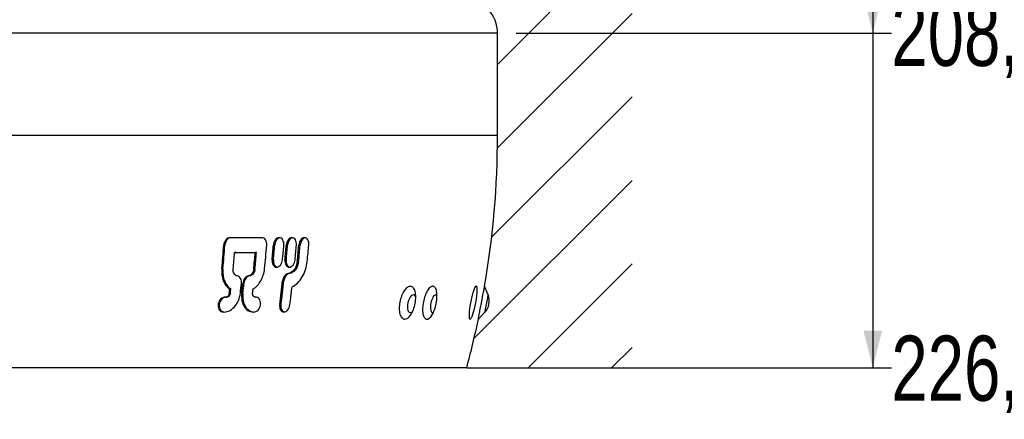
# Model space of a CAD drawing. Header units: millimetres. Extents: x 8 to 586, y 8 to 412.
# Tile 25 of 58: x 217 to 270, y 161 to 182. Entities that reach past the tile are written whole.
import ezdxf

# ---------------------------------------------------------------- set-up
doc = ezdxf.new("R2010")
doc.units = ezdxf.units.MM
for name, color, linetype in [('DETAIL', 3, 'Continuous'), ('DIMENSIONS', 2, 'Continuous'), ('HATCH', 3, 'Continuous')]:
    doc.layers.add(name, color=color, linetype=linetype)
doc.layers.add('OUTLINE', color=7, linetype='Continuous', lineweight=25)
doc.styles.add('SLDTEXTSTYLE0', font='TXT', dxfattribs={"width": 0.75})
doc.dimstyles.new('SLDDIMSTYLE1', dxfattribs={"dimtxt": 3.5, "dimasz": 2, "dimexe": 0, "dimexo": 0.0625, "dimgap": 0.875, "dimtad": 0, "dimtih": 1, "dimtoh": 1, "dimrnd": 1e-09, "dimzin": 12, "dimdsep": 46, "dimtxsty": 'SLDTEXTSTYLE0', "dimsah": 1, "dimcen": 0.09, "dimadec": 0, "dimazin": 3, "dimtfac": 1, "dimtofl": 0, "dimtmove": 0, "dimatfit": 3, "dimfxl": 0, "dimfrac": 2, "dimtolj": 1, "dimtzin": 12, "dimarcsym": 0})

# ---------------------------------------------------------------- blocks, each defined once
blk = doc.blocks.new('_D_44')
at = {"layer": 'DIMENSIONS'}
for p, q in [((262.919, 187.178), (262.919, 181.572)), ((243.754, 181.572), (263.919, 181.572))]:
    blk.add_line(p, q, dxfattribs=at)
blk.add_solid([(262.919, 181.572), (263.419, 183.572), (262.419, 183.572)], dxfattribs=at)
at = {"layer": 'DIMENSIONS', "insert": (263.919, 183.306), "char_height": 3.5, "attachment_point": 1, "style": 'SLDTEXTSTYLE0'}
blk.add_mtext('208,41', dxfattribs=at)
blk = doc.blocks.new('_D_45')
at = {"layer": 'DIMENSIONS'}
for p, q in [((262.919, 181.572), (262.919, 163.572)), ((242.097, 163.572), (263.919, 163.572))]:
    blk.add_line(p, q, dxfattribs=at)
blk.add_solid([(262.919, 163.572), (263.419, 165.572), (262.419, 165.572)], dxfattribs=at)
at = {"layer": 'DIMENSIONS', "insert": (263.919, 165.306), "char_height": 3.5, "attachment_point": 1, "style": 'SLDTEXTSTYLE0'}
blk.add_mtext('226,41', dxfattribs=at)

msp = doc.modelspace()

# ---------------------------------------------------------------- hatches: boundary and pattern name
at = {"layer": 'HATCH'}
h = msp.add_hatch(dxfattribs=at)
h.set_pattern_fill('ANSI31', color=256, style=0)
edge = h.paths.add_edge_path(flags=0)
edge.add_line((242.35365, 289.38953), (242.35365, 196.27238))
edge.add_arc((240.64115, 196.27238), 1.7125, 320.033787, 360, ccw=False)
edge.add_arc((243.26615, 194.07238), 1.7125, 140.033787, 180)
edge.add_line((241.55365, 194.07238), (241.55365, 193.87238))
edge.add_line((241.55365, 193.87238), (241.65365, 193.87238))
edge.add_line((241.65365, 193.87238), (241.65365, 190.53112))
edge.add_line((241.65365, 190.53112), (241.55365, 190.53112))
edge.add_line((241.55365, 190.53112), (241.55365, 190.27105))
edge.add_line((241.55365, 190.27105), (241.65365, 190.27105))
edge.add_line((241.65365, 190.27105), (241.65365, 189.30434))
edge.add_line((241.65365, 189.30434), (241.55366, 189.30435))
edge.add_line((241.55366, 189.30435), (241.55365, 185.51506))
edge.add_line((241.55365, 185.51506), (241.65365, 185.51506))
edge.add_line((241.65365, 185.51506), (241.65365, 184.57849))
edge.add_line((241.65365, 184.57849), (241.55365, 184.57849))
edge.add_line((241.55365, 184.57849), (241.55365, 184.57238))
edge.add_arc((244.05365, 184.57238), 2.5, 180, 223.602819)
edge.add_arc((240.90365, 181.57238), 1.85, 0, 43.602819, ccw=False)
edge.add_line((242.75365, 181.57238), (242.75365, 176.07238))
edge.add_arc((194.75365, 176.07238), 48, 350.267436, 360, ccw=False)
edge.add_line((242.06281, 167.958), (242.24622, 167.50194))
edge.add_arc((241.41122, 167.16613), 0.9, -43.521978, 21.908132, ccw=False)
edge.add_line((242.06382, 166.54636), (241.72531, 166.18992))
edge.add_arc((194.75365, 176.07238), 48, 344.905213, 348.118718, ccw=False)
edge.add_line((241.09748, 163.57238), (249.98532, 163.57238))
edge.add_line((249.98532, 163.57238), (249.98532, 389.97839))
edge.add_line((249.98532, 389.97839), (220.72865, 389.97839))
edge.add_arc((220.72865, 389.17839), 0.8, 90, 180)
edge.add_line((219.92865, 389.17839), (219.92865, 387.68388))
edge.add_line((219.92865, 387.68388), (222.07865, 362.18388))
edge.add_arc((251.97258, 364.70435), 30, 184.819422, 199.012491)
edge.add_arc((180.81037, 340.18388), 45.26828, 0, 19.012491, ccw=False)
edge.add_arc((201.07865, 340.18388), 25, 349.611142, 360, ccw=False)
edge.add_arc((261.07865, 329.18388), 36, 169.611142, 180)
edge.add_spline(control_points=[(225.07865, 329.18388), (225.07865, 328.40552), (225.30699, 326.90872), (226.06304, 325.22288), (226.81847, 324.1726), (227.65431, 323.25662), (228.27506, 322.76178), (229.4553, 322.0022), (230.34803, 321.37204), (231.16341, 320.733), (231.38184, 320.55694)], knot_values=[0, 0, 0, 0, 0.037975, 0.07595, 0.10073333, 0.113925, 0.1519, 0.1519, 0.2084625, 0.2298468, 0.2298468, 0.2298468, 0.2298468], weights=[1, 1, 1, 1, 1, 1, 1, 1, 1, 1, 1], degree=3, periodic=0)
edge.add_line((231.38184, 320.55694), (231.56646, 320.6649))
edge.add_spline(control_points=[(231.56646, 320.6649), (231.9209, 320.37777), (232.26898, 320.08262), (232.61035, 319.78007)], knot_values=[0.00017341, 0.00017341, 0.00017341, 0.00017341, 0.00154169, 0.00154169, 0.00154169, 0.00154169], weights=[1, 1, 1, 1], degree=3, periodic=0)
edge.add_line((232.61035, 319.78007), (232.42862, 319.6738))
edge.add_spline(control_points=[(232.42862, 319.6738), (232.78681, 319.3577), (233.13139, 319.03896), (233.46378, 318.71724)], knot_values=[0.26534504, 0.26534504, 0.26534504, 0.26534504, 0.30317597, 0.30317597, 0.30317597, 0.30317597], weights=[1, 1, 1, 1], degree=3, periodic=0)
edge.add_line((233.46378, 318.71724), (233.643, 318.82204))
edge.add_spline(control_points=[(233.643, 318.82204), (236.14289, 316.39353), (238.25159, 313.49174), (239.79161, 310.36517)], knot_values=[0.00007158, 0.00007158, 0.00007158, 0.00007158, 0.01052736, 0.01052736, 0.01052736, 0.01052736], weights=[1, 1, 1, 1], degree=3, periodic=0)
edge.add_line((239.79161, 310.36517), (239.61852, 310.26396))
edge.add_spline(control_points=[(239.61852, 310.26396), (239.91277, 309.66587), (240.19017, 309.05256), (240.44832, 308.42661)], knot_values=[0.60521987, 0.60521987, 0.60521987, 0.60521987, 0.66272875, 0.66272875, 0.66272875, 0.66272875], weights=[1, 1, 1, 1], degree=3, periodic=0)
edge.add_line((240.44832, 308.42661), (240.62262, 308.52853))
edge.add_spline(control_points=[(240.62262, 308.52853), (240.8835, 307.89757), (241.1234, 307.25752), (241.34165, 306.61057)], knot_values=[0.01181358, 0.01181358, 0.01181358, 0.01181358, 0.01387009, 0.01387009, 0.01387009, 0.01387009], weights=[1, 1, 1, 1], degree=3, periodic=0)
edge.add_line((241.34165, 306.61057), (241.16533, 306.50747))
edge.add_spline(control_points=[(241.16533, 306.50747), (241.19368, 306.42304), (241.24413, 306.27062), (241.2934, 306.11773), (241.31509, 306.04959)], knot_values=[0.72043827, 0.72043827, 0.72043827, 0.72043827, 0.72793333, 0.73394423, 0.73394423, 0.73394423, 0.73394423], weights=[1, 1, 1, 1, 1], degree=3, periodic=0)
edge.add_line((241.31509, 306.04959), (241.49201, 306.15304))
edge.add_spline(control_points=[(241.49201, 306.15304), (241.60187, 305.8097), (241.70571, 305.46437), (241.80343, 305.11738)], knot_values=[0.00008492, 0.00008492, 0.00008492, 0.00008492, 0.00116529, 0.00116529, 0.00116529, 0.00116529], weights=[1, 1, 1, 1], degree=3, periodic=0)
edge.add_line((241.80343, 305.11738), (241.62499, 305.01304))
edge.add_spline(control_points=[(241.62499, 305.01304), (241.67627, 304.82977), (241.74473, 304.57601), (241.80987, 304.32149), (241.82759, 304.25121)], knot_values=[0.76424046, 0.76424046, 0.76424046, 0.76424046, 0.78022222, 0.78631122, 0.78631122, 0.78631122, 0.78631122], weights=[1, 1, 1, 1, 1], degree=3, periodic=0)
edge.add_line((241.82759, 304.25121), (242.00729, 304.3563))
edge.add_spline(control_points=[(242.00729, 304.3563), (242.07422, 304.09298), (242.13763, 303.82874), (242.19753, 303.56374)], knot_values=[0.00195312, 0.00195312, 0.00195312, 0.00195312, 0.00276813, 0.00276813, 0.00276813, 0.00276813], weights=[1, 1, 1, 1], degree=3, periodic=0)
edge.add_line((242.19753, 303.56374), (242.01636, 303.4578))
edge.add_spline(control_points=[(242.01636, 303.4578), (242.12615, 302.96733), (242.22361, 302.47514), (242.38324, 301.55057), (242.51338, 300.68571), (242.61628, 299.72334), (242.68606, 298.85776), (242.73728, 297.99192), (242.75365, 297.22282), (242.75365, 296.78953)], knot_values=[0.80916932, 0.80916932, 0.80916932, 0.80916932, 0.85146667, 0.85146667, 0.8886, 0.92573333, 0.93406667, 0.96286667, 1, 1, 1, 1], weights=[1, 1, 1, 1, 1, 1, 1, 1, 1, 1], degree=3, periodic=0)
edge.add_line((242.75365, 296.78953), (242.75365, 291.88973))
edge.add_arc((237.75365, 291.88973), 5, 342.540912, 360, ccw=False)
edge.add_line((242.52331, 290.3896), (242.49186, 290.2896))
edge.add_arc((245.35365, 289.38953), 3, 162.540912, 180)

# ---------------------------------------------------------------- linework, layer by layer
at = {"layer": 'DETAIL'}
for p, q in [((242.75365, 181.57238), (207.07865, 181.57238)), ((242.75365, 176.07238), (207.07865, 176.07238)), ((228.10483, 170.17237), (228.045, 170.17237)), ((230.78057, 170.17697), (230.71313, 170.17697)), ((231.47529, 170.17697), (231.40587, 170.17697)), ((232.14864, 170.17237), (232.0773, 170.17237)), ((230.71014, 169.3797), (230.64255, 169.3797)), ((231.40279, 169.3797), (231.33322, 169.3797)), ((228.00048, 168.89199), (227.94043, 168.89199)), ((229.72129, 168.89197), (229.6563, 168.89197)), ((232.06635, 169.29788), (231.99484, 169.29788)), ((229.43491, 168.51435), (229.37056, 168.51435)), ((231.27631, 168.24713), (231.20651, 168.24713)), ((231.57978, 168.64634), (231.50933, 168.64634)), ((229.13022, 168.11684), (229.06654, 168.11684)), ((228.19098, 167.37392), (228.12961, 167.37392)), ((228.40118, 167.592), (228.33933, 167.592)), ((229.07307, 167.592), (229.00926, 167.592)), ((231.11939, 166.97238), (231.04925, 166.97238)), ((228.02688, 166.57955), (227.96553, 166.57955))]:
    msp.add_line(p, q, dxfattribs=at)
at = {"layer": 'DETAIL', "flags": 128}
for points in [[(238.36524, 167.37211), (238.35563, 167.3977), (238.32984, 167.44489), (238.29833, 167.47855), (238.26212, 167.49761), (238.22235, 167.50146), (238.18031, 167.48995), (238.13736, 167.46349), (238.09487, 167.4229), (238.05421, 167.36949), (238.01668, 167.30498), (237.9835, 167.23145), (237.95572, 167.15126), (237.93425, 167.06698), (237.91976, 166.98132), (237.91274, 166.89704), (237.91339, 166.81684), (237.92171, 166.74332), (237.93742, 166.67881), (237.96002, 166.6254), (237.98878, 166.58481), (238.02278, 166.55833), (238.06092, 166.54684), (238.10199, 166.55069), (238.14466, 166.56975), (238.18755, 166.60341), (238.20062, 166.6166)], [(239.50386, 167.47148), (239.49704, 167.47855), (239.46712, 167.49761), (239.43371, 167.50146), (239.39788, 167.48995), (239.36078, 167.46349), (239.3236, 167.4229), (239.28754, 167.36949), (239.25376, 167.30498), (239.22334, 167.23145), (239.19726, 167.15126), (239.17636, 167.06698), (239.16132, 166.98132), (239.1526, 166.89704), (239.15051, 166.81684), (239.15509, 166.74332), (239.16621, 166.67881), (239.1835, 166.6254), (239.20642, 166.58481), (239.23422, 166.55833), (239.26602, 166.54684), (239.30078, 166.55069), (239.30979, 166.55404)], [(242.24623, 167.50193), (242.24467, 167.4938), (242.24006, 167.46967), (242.23257, 167.43038), (242.22242, 167.37724), (242.20998, 167.31208), (242.19567, 167.23712), (242.17998, 167.1549), (242.16344, 167.06823), (242.14661, 166.98006), (242.13006, 166.8934), (242.11437, 166.81118), (242.10006, 166.73622), (242.08762, 166.67106), (242.07748, 166.61792), (242.06998, 166.57863), (242.06537, 166.5545), (242.06382, 166.54637)]]:
    msp.add_lwpolyline(points, dxfattribs=at)
at = {"layer": 'OUTLINE'}
for p, q in [((242.75365, 176.07238), (242.75365, 181.57238)), ((230.09394, 170.57235), (228.38204, 170.57235)), ((228.68923, 169.77238), (228.62758, 169.77238)), ((229.80136, 169.77235), (229.73654, 169.77235)), ((228.4254, 167.81712), (228.3636, 167.81712)), ((242.24623, 167.50193), (242.06282, 167.958)), ((228.17214, 167.37465), (228.23453, 167.37465)), ((229.70619, 167.37483), (229.7393, 167.37483)), ((228.02688, 166.57955), (228.11417, 166.57671)), ((241.72532, 166.18993), (242.06382, 166.54637)), ((241.09747, 163.57238), (207.07865, 163.57238)), ((241.09747, 163.57238), (249.98532, 163.57238))]:
    msp.add_line(p, q, dxfattribs=at)
for centre, radius, start, end in [((240.90365, 181.57238), 1.85, 0, 43.602819), ((194.75365, 176.07238), 48, 350.267436, 0), ((148.85352, 175.9956), 79.40529, 354.8674495, 355.7944099), ((148.76462, 175.99403), 79.55351, 354.8781728, 355.8033931), ((158.91024, 176.00418), 71.68078, 354.3057125, 355.3333572), ((160.25415, 176.013), 70.70026, 354.6164296, 355.2650724), ((160.23161, 176.0078), 70.78951, 354.6274693, 355.2752838), ((162.4422, 176.01307), 69.0773, 354.4894996, 355.1535061), ((162.89812, 176.01789), 68.75629, 354.4596562, 355.1267928), ((162.81576, 176.01842), 68.90757, 354.4714134, 355.1370736), ((164.9357, 176.01861), 67.26971, 354.3362137, 355.0182206), ((165.44968, 176.01412), 66.88322, 354.2367935, 354.9892572), ((165.34941, 176.01694), 67.05442, 354.2491318, 354.9996603), ((167.27735, 176.02462), 65.5988, 354.1143392, 354.8816832), ((151.78635, 175.9895), 77.09233, 354.7175769, 355.3743488), ((156.53051, 176.00063), 73.4705, 354.4476419, 355.1370504), ((156.40738, 176.00365), 73.65803, 354.4594662, 355.1471073), ((163.65295, 175.93399), 67.98949, 352.4258728, 353.5082838), ((163.56432, 175.93567), 68.14711, 352.4420685, 353.5219413), ((149.8528, 176.16598), 78.95346, 353.7656493, 353.9299681), ((152.0434, 175.91882), 76.81047, 353.7764805, 353.9453795), ((154.6827, 175.93482), 74.72217, 353.5894848, 353.9943053), ((155.11495, 175.92184), 74.36233, 353.5684023, 353.9751973), ((154.91347, 175.93367), 74.62727, 353.5821911, 353.9875319), ((156.99058, 175.99476), 73.08999, 353.3984184, 353.5760432), ((241.41122, 167.16613), 0.9, 316.478022, 21.908132), ((194.75365, 176.07238), 48, 344.905213, 348.118718)]:
    msp.add_arc(centre, radius, start, end, dxfattribs=at)
for points, knots in [([(228.38204, 170.57235), (228.29894, 170.57158), (228.21514, 170.52684), (228.09172, 170.3776), (228.05314, 170.27554), (228.045, 170.17237)], [0, 0, 0, 0, 0.5, 0.5, 1, 1, 1, 1]), ([(228.44269, 170.57235), (228.35948, 170.57158), (228.27553, 170.52699), (228.15173, 170.37785), (228.11297, 170.27569), (228.10483, 170.17237)], [0, 0, 0, 0, 0.5, 0.5, 1, 1, 1, 1]), ([(230.3534, 170.17236), (230.36123, 170.27553), (230.3405, 170.37683), (230.24587, 170.52679), (230.17295, 170.5717), (230.09394, 170.57235)], [0, 0, 0, 0, 0.5, 0.5, 1, 1, 1, 1]), ([(231.27252, 170.17697), (231.28065, 170.27897), (231.26124, 170.37923), (231.17152, 170.52727), (231.10124, 170.5722), (230.95197, 170.57252), (230.87415, 170.52823), (230.75815, 170.37908), (230.72171, 170.27903), (230.71313, 170.17697)], [0, 0, 0, 0, 0.25, 0.25, 0.5, 0.5, 0.75, 0.75, 1, 1, 1, 1]), ([(231.04889, 170.56677), (231.01933, 170.5565), (230.95911, 170.53557), (230.87913, 170.45617), (230.81701, 170.34862), (230.78834, 170.24931), (230.78209, 170.19111), (230.78057, 170.17697)], [0, 0, 0, 0, 0.21865393, 0.44537922, 0.67927168, 0.92209457, 1, 1, 1, 1]), ([(231.95129, 170.17697), (231.95968, 170.27897), (231.94121, 170.37923), (231.8544, 170.52727), (231.78608, 170.5722), (231.64054, 170.57252), (231.56446, 170.52823), (231.45067, 170.37908), (231.41469, 170.27903), (231.40587, 170.17697)], [0, 0, 0, 0, 0.25, 0.25, 0.5, 0.5, 0.75, 0.75, 1, 1, 1, 1]), ([(231.73857, 170.56673), (231.70973, 170.55647), (231.65096, 170.53555), (231.57264, 170.45617), (231.51159, 170.34862), (231.48318, 170.24931), (231.47683, 170.19111), (231.47529, 170.17697)], [0, 0, 0, 0, 0.21845556, 0.44523939, 0.67918933, 0.92207514, 1, 1, 1, 1]), ([(232.61457, 170.17236), (232.62332, 170.27555), (232.6056, 170.37698), (232.52081, 170.52674), (232.45373, 170.5722), (232.31037, 170.57253), (232.23521, 170.52773), (232.1224, 170.37686), (232.0867, 170.27559), (232.0773, 170.17236)], [0, 0, 0, 0, 0.25, 0.25, 0.5, 0.5, 0.75, 0.75, 1, 1, 1, 1]), ([(232.40977, 170.56664), (232.38135, 170.55627), (232.32339, 170.53511), (232.24588, 170.45485), (232.18527, 170.34613), (232.1569, 170.24566), (232.15026, 170.18679), (232.14864, 170.17237)], [0, 0, 0, 0, 0.21825281, 0.44507903, 0.67909206, 0.92142697, 1, 1, 1, 1]), ([(228.62758, 169.77237), (228.72541, 169.77237), (228.82284, 169.77237), (228.91987, 169.77237), (229.01689, 169.77237), (229.11352, 169.77236), (229.20974, 169.77236), (229.38673, 169.77236), (229.56234, 169.77236), (229.73654, 169.77236)], [0, 0, 0, 0, 0.0003707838, 0.0003707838, 0.0003707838, 0.00074156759, 0.00074156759, 0.00074156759, 0.00142364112, 0.00142364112, 0.00142364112, 0.00142364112]), ([(228.68923, 169.77237), (228.78705, 169.77237), (228.88449, 169.77237), (228.98152, 169.77237), (229.07855, 169.77237), (229.17518, 169.77236), (229.2714, 169.77236), (229.44945, 169.77236), (229.62612, 169.77236), (229.80136, 169.77236)], [0, 0, 0, 0, 0.00037078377, 0.00037078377, 0.00037078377, 0.00074156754, 0.00074156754, 0.00074156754, 0.00142771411, 0.00142771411, 0.00142771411, 0.00142771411]), ([(230.64255, 169.3797), (230.6335, 169.27805), (230.65171, 169.17819), (230.73939, 169.0299), (230.80898, 168.98449), (230.95809, 168.98415), (231.03615, 169.02894), (231.15304, 169.17831), (231.19033, 169.27798), (231.20026, 169.3797)], [0, 0, 0, 0, 0.25, 0.25, 0.5, 0.5, 0.75, 0.75, 1, 1, 1, 1]), ([(230.71014, 169.3797), (230.70918, 169.33456), (230.7072, 169.24172), (230.74758, 169.11773), (230.8167, 169.03075), (230.88226, 168.98803), (230.92201, 168.98945), (230.92986, 168.98972)], [0, 0, 0, 0, 0.23623851, 0.48592611, 0.72113646, 0.94495066, 1, 1, 1, 1]), ([(231.33322, 169.3797), (231.32387, 169.27805), (231.34113, 169.17819), (231.42586, 169.0299), (231.49349, 168.98449), (231.63887, 168.98415), (231.71521, 169.02894), (231.82994, 169.17831), (231.86681, 169.27798), (231.87701, 169.3797)], [0, 0, 0, 0, 0.25, 0.25, 0.5, 0.5, 0.75, 0.75, 1, 1, 1, 1]), ([(231.40279, 169.3797), (231.40162, 169.33457), (231.39922, 169.24173), (231.43796, 169.11769), (231.50495, 169.03091), (231.56748, 168.98838), (231.60498, 168.98954), (231.61141, 168.98974)], [0, 0, 0, 0, 0.23832957, 0.49022863, 0.72752118, 0.95331619, 1, 1, 1, 1]), ([(227.94043, 168.89199), (227.9306, 168.78019), (227.93254, 168.67127), (227.95941, 168.4591), (227.98507, 168.35493), (228.05794, 168.16606), (228.10617, 168.07837), (228.22154, 167.92817), (228.28786, 167.86572), (228.3636, 167.81713)], [0, 0, 0, 0, 0.25, 0.25, 0.5, 0.5, 0.75, 0.75, 1, 1, 1, 1]), ([(228.00048, 168.89199), (227.99066, 168.78008), (227.99267, 168.67108), (228.01978, 168.45876), (228.04561, 168.35456), (228.11886, 168.16569), (228.16732, 168.07802), (228.28305, 167.928), (228.34953, 167.86565), (228.4254, 167.81713)], [0, 0, 0, 0, 0.25, 0.25, 0.5, 0.5, 0.75, 0.75, 1, 1, 1, 1]), ([(228.76976, 168.51435), (228.69918, 168.5258), (228.63785, 168.57233), (228.5593, 168.71185), (228.54319, 168.80115), (228.55127, 168.89199)], [0, 0, 0, 0, 0.5, 0.5, 1, 1, 1, 1]), ([(229.6563, 168.89198), (229.64692, 168.80104), (229.61486, 168.71235), (229.51114, 168.57218), (229.44232, 168.52544), (229.37056, 168.51435)], [0, 0, 0, 0, 0.5, 0.5, 1, 1, 1, 1]), ([(229.72129, 168.89198), (229.71191, 168.80092), (229.67973, 168.71214), (229.57567, 168.57199), (229.50675, 168.52542), (229.43491, 168.51435)], [0, 0, 0, 0, 0.5, 0.5, 1, 1, 1, 1]), ([(229.62166, 167.81713), (229.78773, 167.91434), (229.93229, 168.07043), (230.14617, 168.44858), (230.21501, 168.66909), (230.23731, 168.89198)], [0, 0, 0, 0, 0.5, 0.5, 1, 1, 1, 1]), ([(231.99484, 169.29788), (231.97796, 169.13653), (231.92153, 168.9789), (231.74458, 168.73574), (231.6275, 168.65738), (231.50933, 168.64634)], [0, 0, 0, 0, 0.5, 0.5, 1, 1, 1, 1]), ([(232.06635, 169.29788), (232.04948, 169.13631), (231.99278, 168.97847), (231.81539, 168.73552), (231.6981, 168.65736), (231.57978, 168.64634)], [0, 0, 0, 0, 0.5, 0.5, 1, 1, 1, 1]), ([(231.71535, 167.92175), (231.82204, 167.97241), (231.92142, 168.04427), (232.10673, 168.22722), (232.19102, 168.33776), (232.4058, 168.70542), (232.49931, 168.99998), (232.53034, 169.29788)], [0, 0, 0, 0, 0.25, 0.25, 0.5, 0.5, 1, 1, 1, 1]), ([(228.99476, 168.11684), (229.00426, 168.21237), (228.98912, 168.3057), (228.90814, 168.45341), (228.84436, 168.50275), (228.76976, 168.51435)], [0, 0, 0, 0, 0.5, 0.5, 1, 1, 1, 1]), ([(229.37056, 168.51435), (229.29514, 168.50233), (229.22194, 168.45321), (229.11192, 168.30627), (229.07691, 168.21226), (229.06654, 168.11684)], [0, 0, 0, 0, 0.5, 0.5, 1, 1, 1, 1]), ([(229.43491, 168.51435), (229.35941, 168.50235), (229.28608, 168.45338), (229.17574, 168.30649), (229.14059, 168.21238), (229.13022, 168.11684)], [0, 0, 0, 0, 0.5, 0.5, 1, 1, 1, 1]), ([(231.50933, 168.64634), (231.43693, 168.63905), (231.3643, 168.59132), (231.25427, 168.44311), (231.21802, 168.34568), (231.20651, 168.24712)], [0, 0, 0, 0, 0.5, 0.5, 1, 1, 1, 1]), ([(231.57978, 168.64634), (231.5073, 168.63907), (231.43455, 168.59149), (231.32421, 168.44334), (231.28781, 168.34581), (231.27631, 168.24712)], [0, 0, 0, 0, 0.5, 0.5, 1, 1, 1, 1]), ([(231.59319, 166.97237), (231.61467, 167.1303), (231.63559, 167.28838), (231.65595, 167.4466), (231.66613, 167.52572), (231.67617, 167.60488), (231.68607, 167.68407), (231.69597, 167.76326), (231.70573, 167.84249), (231.71535, 167.92175)], [0, 0, 0, 0, 0.000482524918, 0.000482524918, 0.000482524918, 0.00072380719, 0.00072380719, 0.00072380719, 0.000965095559, 0.000965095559, 0.000965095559, 0.000965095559]), ([(237.75616, 166.19049), (237.70156, 166.19467), (237.6521, 166.22162), (237.5678, 166.31774), (237.53369, 166.38671), (237.48675, 166.55559), (237.4738, 166.65661), (237.4715, 166.87284), (237.48214, 166.99029), (237.52515, 167.22132), (237.55773, 167.3366), (237.63976, 167.54749), (237.68873, 167.64249), (237.79749, 167.8012), (237.85544, 167.86228), (237.97254, 167.94288), (238.03096, 167.96152), (238.13875, 167.95337), (238.18865, 167.92629), (238.27138, 167.83121), (238.30507, 167.76217), (238.35065, 167.59396), (238.36301, 167.49348), (238.36451, 167.27655), (238.35386, 167.1605), (238.31056, 166.927), (238.27855, 166.81269), (238.19739, 166.60105), (238.14875, 166.50544), (237.98953, 166.26946), (237.86536, 166.18214), (237.75616, 166.19049)], [0, 0, 0, 0, 0.0625, 0.0625, 0.125, 0.125, 0.1875, 0.1875, 0.25, 0.25, 0.3125, 0.3125, 0.375, 0.375, 0.4375, 0.4375, 0.5, 0.5, 0.5625, 0.5625, 0.625, 0.625, 0.6875, 0.6875, 0.75, 0.75, 0.8125, 0.8125, 0.875, 0.875, 1, 1, 1, 1]), ([(238.94551, 166.19102), (238.8999, 166.19683), (238.85946, 166.22537), (238.79248, 166.32444), (238.76654, 166.39476), (238.73373, 166.56584), (238.7268, 166.66773), (238.73334, 166.88509), (238.7469, 167.0028), (238.79211, 167.23369), (238.82402, 167.34856), (238.90124, 167.55806), (238.94612, 167.65209), (239.04368, 167.80837), (239.09473, 167.86804), (239.19614, 167.94559), (239.24585, 167.9626), (239.33584, 167.95124), (239.37655, 167.92255), (239.44201, 167.82454), (239.46744, 167.75415), (239.49885, 167.58373), (239.50517, 167.48237), (239.49776, 167.26431), (239.48422, 167.14799), (239.43873, 166.91462), (239.40742, 166.80071), (239.33116, 166.59046), (239.2867, 166.49585), (239.14415, 166.26347), (239.03674, 166.17941), (238.94551, 166.19102)], [0, 0, 0, 0, 0.0625, 0.0625, 0.125, 0.125, 0.1875, 0.1875, 0.25, 0.25, 0.3125, 0.3125, 0.375, 0.375, 0.4375, 0.4375, 0.5, 0.5, 0.5625, 0.5625, 0.625, 0.625, 0.6875, 0.6875, 0.75, 0.75, 0.8125, 0.8125, 0.875, 0.875, 1, 1, 1, 1]), ([(241.22937, 166.57785), (241.23647, 166.67466), (241.24924, 166.78394), (241.284, 167.01044), (241.30632, 167.12941), (241.35653, 167.35601), (241.38491, 167.46592), (241.44284, 167.65846), (241.47264, 167.74217), (241.55762, 167.93646), (241.6071, 167.9857), (241.65007, 167.92022), (241.65928, 167.87581), (241.66623, 167.74931), (241.66396, 167.66613), (241.64851, 167.47558), (241.63517, 167.36619), (241.59985, 167.13984), (241.57767, 167.02143), (241.50284, 166.67916), (241.44207, 166.47118), (241.35941, 166.27668), (241.33332, 166.23107), (241.28799, 166.18482), (241.26848, 166.18409), (241.23936, 166.22734), (241.22944, 166.2718), (241.22097, 166.39829), (241.22228, 166.48104), (241.22937, 166.57785)], [0, 0, 0, 0, 0.0625, 0.0625, 0.125, 0.125, 0.1875, 0.1875, 0.25, 0.25, 0.375, 0.375, 0.4375, 0.4375, 0.5, 0.5, 0.5625, 0.5625, 0.625, 0.625, 0.75, 0.75, 0.8125, 0.8125, 0.875, 0.875, 0.9375, 0.9375, 1, 1, 1, 1]), ([(241.72531, 166.18992), (241.72531, 166.18992), (241.74248, 166.28377), (241.78842, 166.53101), (241.8066, 166.62842), (241.8471, 166.84363), (241.86903, 166.9594), (241.91325, 167.19102), (241.93564, 167.30744), (241.97689, 167.52043), (241.99612, 167.61901), (242.02798, 167.78158), (242.04089, 167.84707), (242.05828, 167.93512), (242.06281, 167.958), (242.06281, 167.958)], [0, 0, 0, 0, 0.25, 0.25, 0.375, 0.375, 0.5, 0.5, 0.625, 0.625, 0.75, 0.75, 0.875, 0.875, 1, 1, 1, 1]), ([(228.12961, 167.37391), (228.04858, 167.38611), (227.96033, 167.35261), (227.82162, 167.21902), (227.77166, 167.12137), (227.73167, 166.92041), (227.74093, 166.81614), (227.81739, 166.65117), (227.8847, 166.59313), (227.96553, 166.57955)], [0, 0, 0, 0, 0.25, 0.25, 0.5, 0.5, 0.75, 0.75, 1, 1, 1, 1]), ([(228.15154, 167.37043), (228.127, 167.37026), (228.06938, 167.36987), (227.98061, 167.31742), (227.89737, 167.23188), (227.83424, 167.11621), (227.7994, 166.98046), (227.80106, 166.83888), (227.84191, 166.71208), (227.91651, 166.62066), (227.98555, 166.58722), (228.02293, 166.58028), (228.02688, 166.57955)], [0, 0, 0, 0, 0.07719778, 0.18120216, 0.28521466, 0.39529782, 0.51288489, 0.63536725, 0.75880269, 0.87728663, 0.98703565, 1, 1, 1, 1]), ([(227.96553, 166.57955), (228.07612, 166.56217), (228.19054, 166.57763), (228.41205, 166.6697), (228.51717, 166.74635), (228.69711, 166.94053), (228.77265, 167.05871), (228.88544, 167.31585), (228.9219, 167.45243), (228.93767, 167.592)], [0, 0, 0, 0, 0.25, 0.25, 0.5, 0.5, 0.75, 0.75, 1, 1, 1, 1]), ([(228.33933, 167.592), (228.33214, 167.53183), (228.307, 167.47235), (228.22938, 167.3888), (228.17728, 167.36637), (228.12961, 167.37391)], [0, 0, 0, 0, 0.5, 0.5, 1, 1, 1, 1]), ([(228.40118, 167.592), (228.39399, 167.53173), (228.36873, 167.47218), (228.29089, 167.38871), (228.23872, 167.36638), (228.19098, 167.37391)], [0, 0, 0, 0, 0.5, 0.5, 1, 1, 1, 1]), ([(229.00926, 167.592), (228.99381, 167.45236), (228.99906, 167.31456), (229.05032, 167.05856), (229.09681, 166.94029), (229.22595, 166.74654), (229.30987, 166.66965), (229.5, 166.57781), (229.60741, 166.56188), (229.71664, 166.57955)], [0, 0, 0, 0, 0.25, 0.25, 0.5, 0.5, 0.75, 0.75, 1, 1, 1, 1]), ([(229.07307, 167.592), (229.06883, 167.53593), (229.06036, 167.42379), (229.07343, 167.25434), (229.10845, 167.0887), (229.16778, 166.93497), (229.24847, 166.80366), (229.34476, 166.69989), (229.45469, 166.62665), (229.56225, 166.58383), (229.63515, 166.57703), (229.66604, 166.57414)], [0, 0, 0, 0, 0.11126661, 0.22253277, 0.34468932, 0.4668105, 0.58409684, 0.70131612, 0.8105169, 0.91969937, 1, 1, 1, 1]), ([(229.74821, 167.37391), (229.70116, 167.36712), (229.65639, 167.3887), (229.60054, 167.47222), (229.58919, 167.53179), (229.59596, 167.592)], [0, 0, 0, 0, 0.5, 0.5, 1, 1, 1, 1]), ([(229.71664, 166.57955), (229.79666, 166.59337), (229.87475, 166.65169), (229.98584, 166.81625), (230.0193, 166.9213), (230.02864, 167.12161), (230.00422, 167.21917), (229.90417, 167.35256), (229.82826, 167.38636), (229.74821, 167.37391)], [0, 0, 0, 0, 0.25, 0.25, 0.5, 0.5, 0.75, 0.75, 1, 1, 1, 1]), ([(231.04925, 166.97237), (231.03621, 166.87056), (231.0491, 166.77047), (231.12757, 166.61964), (231.19364, 166.5726), (231.34057, 166.57216), (231.41938, 166.61874), (231.53918, 166.77028), (231.579, 166.87049), (231.59319, 166.97237)], [0, 0, 0, 0, 0.25, 0.25, 0.5, 0.5, 0.75, 0.75, 1, 1, 1, 1]), ([(231.11939, 166.97238), (231.11651, 166.92704), (231.11049, 166.83243), (231.14531, 166.70736), (231.20898, 166.61313), (231.26796, 166.58932), (231.29608, 166.57797)], [0, 0, 0, 0, 0.24866838, 0.51888015, 0.77059145, 1, 1, 1, 1])]:
    msp.add_open_spline(points, degree=3, knots=knots, dxfattribs=at)

# ---------------------------------------------------------------- dimensions: what is measured, and where the dimension line sits
at = {"layer": 'DIMENSIONS'}
for feature_location, offset, picture, middle in [((241.09748, 163.57238), (22.82176, 0), '_D_45', (271.03105, 163.57238)), ((242.75365, 181.57238), (21.16559, 0), '_D_44', (271.03105, 181.57238))]:
    dim = msp.add_ordinate_dim(feature_location=feature_location, offset=offset, dtype=0, origin=(249.98532, 389.97839), dimstyle='SLDDIMSTYLE1', dxfattribs=at)
    dim.commit()
    dim.dimension.update_dxf_attribs({"geometry": picture, "text_midpoint": middle})

doc.saveas('drawing.dxf')
